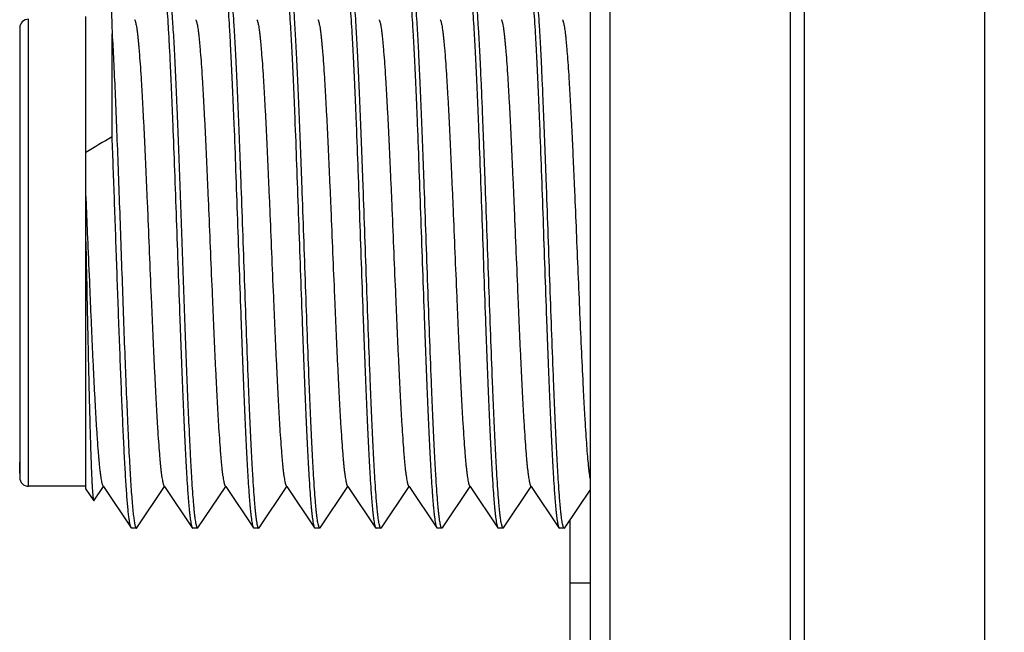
# Model space of a CAD drawing. Header units: inches. Extents: x 0.2 to 16.8, y 0.2 to 10.8.
# Tile 48 of 55: x 9.691 to 10.138, y 7.111 to 7.389. Entities that reach past the tile are written whole.
import ezdxf

# ---------------------------------------------------------------- set-up
doc = ezdxf.new("R2010")
doc.units = ezdxf.units.IN
doc.header["$LTSCALE"] = 0.935
doc.header["$MEASUREMENT"] = 0
doc.layers.get('0').update_dxf_attribs({"linetype": 'CONTINUOUS'})
doc.layers.add('02___PRT_ALL_AXES', color=7, linetype='CONTINUOUS')
doc.layers.add('DIMENSIONS', color=7, linetype='CONTINUOUS')
doc.styles.get("Standard").update_dxf_attribs({"font": 'txt', "width": 0.8})
doc.dimstyles.new('DIMSTYLE_2', dxfattribs={"dimtxt": 0.125, "dimasz": 0.18, "dimexe": 0.18, "dimexo": 0.0625, "dimgap": 0.09, "dimtad": 0, "dimtih": 1, "dimtoh": 1, "dimdec": 3, "dimzin": 4, "dimdsep": 46, "dimtxsty": 'STANDARD', "dimblk": '_FILLED', "dimblk1": '_FILLED', "dimblk2": '_FILLED', "dimcen": 0.09, "dimadec": 0, "dimazin": 0, "dimtp": 0.001, "dimtm": 0.001, "dimtfac": 1, "dimtdec": 3, "dimtofl": 0, "dimtmove": 0, "dimatfit": 3, "dimldrblk": '_FILLED', "dimfxl": 1, "dimtolj": 1, "dimtzin": 4, "dimarcsym": 0})

# ---------------------------------------------------------------- blocks, each defined once
blk = doc.blocks.new('_FILLED')
at = {"color": 0, "linetype": 'BYBLOCK'}
blk.add_solid([(0, 0), (-1, 0.1736), (-1, -0.1736)], dxfattribs=at)
blk = doc.blocks.new('*D24')
at = {"layer": 'DIMENSIONS', "color": 2, "linetype": 'CONTINUOUS'}
for p, q in [((10.02936, 8.54381), (11.80206, 8.54381)), ((11.67706, 8.54381), (11.67706, 6.13531)), ((11.67706, 3.47681), (11.67706, 5.88531)), ((10.02936, 3.47681), (11.80206, 3.47681))]:
    blk.add_line(p, q, dxfattribs=at)
at = {"layer": 'DIMENSIONS', "color": 2, "linetype": 'CONTINUOUS', "xscale": 0.18, "yscale": 0.18, "zscale": 0.18}
for p, rotation in [((11.67706, 8.54381), 90), ((11.67706, 3.47681), 270)]:
    blk.add_blockref('_FILLED', p, dxfattribs=dict(at, rotation=rotation))
at = {"layer": 'DIMENSIONS', "color": 2, "linetype": 'CONTINUOUS', "insert": (11.67706, 6.07281), "char_height": 0.125, "width": 1.325, "attachment_point": 2, "line_spacing_factor": 0.9}
blk.add_mtext('5.067{\\Ftxt.shx;\\W1.000000;\\H0.125000; }[128.7]', dxfattribs=at)

msp = doc.modelspace()

# ---------------------------------------------------------------- linework, layer by layer
at = {"color": 7, "linetype": 'CONTINUOUS'}
for p, q in [((9.94978, 8.01081), (9.94978, 4.01081)), ((9.72097, 7.17603), (9.72097, 7.3906)), ((9.69097, 7.38531), (9.69097, 7.18131)), ((9.73292, 7.33591), (9.73292, 7.38276)), ((9.72097, 7.3088), (9.7218, 7.28904)), ((9.7218, 7.28904), (9.72183, 7.2884)), ((9.7678, 7.20296), (9.76783, 7.20231)), ((9.69097, 7.18305), (9.69097, 7.1882)), ((9.72097, 7.17731), (9.69497, 7.17731)), ((9.72097, 7.17603), (9.72454, 7.17073)), ((9.72467, 7.17073), (9.72897, 7.17711)), ((9.7287, 7.17751), (9.72897, 7.17711)), ((9.72897, 7.17711), (9.74154, 7.15848)), ((9.74414, 7.15848), (9.75671, 7.17711)), ((9.75644, 7.17751), (9.75671, 7.17711)), ((9.75671, 7.17711), (9.76927, 7.15848)), ((9.77188, 7.15848), (9.78444, 7.17711)), ((9.78417, 7.17751), (9.78444, 7.17711)), ((9.78444, 7.17711), (9.79701, 7.15848)), ((9.79961, 7.15848), (9.81218, 7.17711)), ((9.8119, 7.17751), (9.81218, 7.17711)), ((9.81218, 7.17711), (9.82474, 7.15848)), ((9.82735, 7.15848), (9.83991, 7.17711)), ((9.83964, 7.17751), (9.83991, 7.17711)), ((9.83991, 7.17711), (9.85248, 7.15848)), ((9.85508, 7.15848), (9.86765, 7.17711)), ((9.86737, 7.17751), (9.86765, 7.17711)), ((9.86765, 7.17711), (9.88021, 7.15848)), ((9.88282, 7.15848), (9.89538, 7.17711)), ((9.89511, 7.17751), (9.89538, 7.17711)), ((9.89538, 7.17711), (9.90794, 7.15848)), ((9.91055, 7.15848), (9.92311, 7.17711)), ((9.92284, 7.17751), (9.92311, 7.17711)), ((9.92311, 7.17711), (9.93568, 7.15848)), ((9.93828, 7.15848), (9.94978, 7.17552)), ((9.72454, 7.17073), (9.72467, 7.17073)), ((9.74177, 7.15831), (9.74154, 7.15848)), ((9.74391, 7.15831), (9.74177, 7.15831)), ((9.74391, 7.15831), (9.74414, 7.15848)), ((9.76927, 7.15848), (9.7695, 7.15831)), ((9.77165, 7.15831), (9.7695, 7.15831)), ((9.77088, 7.16021), (9.77134, 7.15861)), ((9.77134, 7.15861), (9.77162, 7.15831)), ((9.77165, 7.15831), (9.77188, 7.15848)), ((9.79701, 7.15848), (9.79724, 7.15831)), ((9.79938, 7.15831), (9.79724, 7.15831)), ((9.79861, 7.16021), (9.79908, 7.15861)), ((9.79908, 7.15861), (9.79935, 7.15831)), ((9.79938, 7.15831), (9.79961, 7.15848)), ((9.82474, 7.15848), (9.82497, 7.15831)), ((9.82712, 7.15831), (9.82497, 7.15831)), ((9.82681, 7.15861), (9.82635, 7.16021)), ((9.82712, 7.15831), (9.82681, 7.15861)), ((9.82712, 7.15831), (9.82735, 7.15848)), ((9.85248, 7.15848), (9.85271, 7.15831)), ((9.85485, 7.15831), (9.85271, 7.15831)), ((9.85455, 7.15861), (9.85408, 7.16021)), ((9.85485, 7.15831), (9.85455, 7.15861)), ((9.85485, 7.15831), (9.85508, 7.15848)), ((9.88021, 7.15848), (9.88044, 7.15831)), ((9.88258, 7.15831), (9.88044, 7.15831)), ((9.88228, 7.15861), (9.88181, 7.16021)), ((9.88258, 7.15831), (9.88228, 7.15861)), ((9.88282, 7.15848), (9.88258, 7.15831)), ((9.90794, 7.15848), (9.90818, 7.15831)), ((9.91032, 7.15831), (9.90818, 7.15831)), ((9.91002, 7.15861), (9.90955, 7.16021)), ((9.91032, 7.15831), (9.91002, 7.15861)), ((9.91055, 7.15848), (9.91032, 7.15831)), ((9.93568, 7.15848), (9.93591, 7.15831)), ((9.93805, 7.15831), (9.93591, 7.15831)), ((9.93775, 7.15861), (9.93728, 7.16021)), ((9.93805, 7.15831), (9.93775, 7.15861)), ((9.93805, 7.15831), (9.93828, 7.15848))]:
    msp.add_line(p, q, dxfattribs=at)
at = {"color": 9, "linetype": 'CONTINUOUS'}
for p, q in [((9.95873, 8.01081), (9.95873, 4.01081)), ((10.04064, 8.01081), (10.04064, 4.01081)), ((10.04691, 8.01081), (10.04691, 4.01081)), ((10.12882, 8.01081), (10.12882, 4.01081)), ((9.69497, 7.17731), (9.69497, 7.38931))]:
    msp.add_line(p, q, dxfattribs=at)
at = {"color": 7, "linetype": 'CONTINUOUS'}
for centre, radius, start, end in [((9.69497, 7.38531), 0.004, 90, 180), ((10.54023, 5.95097), 1.60306, 120.23863, 120.73428), ((9.69497, 7.18131), 0.004, 180, 270), ((9.77165, 7.15847), 0.000158, 260.1205, 269.9534), ((9.79938, 7.15847), 0.000158, 260.1205, 269.9534)]:
    msp.add_arc(centre, radius, start, end, dxfattribs=at)
for points, knots in [([(9.75801, 7.40814), (9.75804, 7.4081), (9.7581, 7.408), (9.75817, 7.40783), (9.75825, 7.40762), (9.75835, 7.40727), (9.75849, 7.40674), (9.75864, 7.40599), (9.75879, 7.4051), (9.75894, 7.40406), (9.75909, 7.40287), (9.75924, 7.40154), (9.75939, 7.40007), (9.75961, 7.39783), (9.75987, 7.39469), (9.76017, 7.39053), (9.76047, 7.38585), (9.76078, 7.38068), (9.76108, 7.37504), (9.76139, 7.36897), (9.76169, 7.36248), (9.76199, 7.35561), (9.76241, 7.34579), (9.76292, 7.33283), (9.76353, 7.31663), (9.76413, 7.29979), (9.76474, 7.28263), (9.76534, 7.26549), (9.76595, 7.24869), (9.76655, 7.23255), (9.76716, 7.21738), (9.76758, 7.20763), (9.7678, 7.20296)], [0, 0, 0, 0, 0.000743, 0.001649, 0.002722, 0.003967, 0.006978, 0.010693, 0.015113, 0.020234, 0.026053, 0.032564, 0.039763, 0.04764, 0.065392, 0.085737, 0.108585, 0.133823, 0.161334, 0.190986, 0.222636, 0.256137, 0.291324, 0.366085, 0.445487, 0.528014, 0.612086, 0.696094, 0.77843, 0.85752, 0.93185, 1, 1, 1, 1]), ([(9.78575, 7.40814), (9.78578, 7.40808), (9.78586, 7.40794), (9.78596, 7.40769), (9.78606, 7.40738), (9.78616, 7.40701), (9.78625, 7.40657), (9.7864, 7.40586), (9.78657, 7.40481), (9.78677, 7.40336), (9.78697, 7.40166), (9.78717, 7.39972), (9.78736, 7.39753), (9.78756, 7.39511), (9.78784, 7.39143), (9.78819, 7.38627), (9.78858, 7.37945), (9.78898, 7.37184), (9.78938, 7.36349), (9.78978, 7.35447), (9.79018, 7.34487), (9.79058, 7.33475), (9.79098, 7.32421), (9.79152, 7.30956), (9.79218, 7.29085), (9.79298, 7.26838), (9.79377, 7.24639), (9.79444, 7.22871), (9.79498, 7.21536), (9.79538, 7.20614), (9.79578, 7.19755), (9.79618, 7.18968), (9.79658, 7.18258), (9.79697, 7.17632), (9.79732, 7.17165), (9.7976, 7.16837), (9.7978, 7.16626), (9.79799, 7.1644), (9.79819, 7.16278), (9.79839, 7.16141), (9.79854, 7.16058), (9.79861, 7.16021)], [0, 0, 0, 0, 0.000836, 0.001906, 0.003221, 0.004783, 0.006597, 0.008662, 0.013549, 0.019438, 0.026321, 0.034187, 0.043022, 0.052806, 0.063521, 0.087658, 0.115232, 0.14602, 0.179765, 0.216192, 0.254996, 0.295861, 0.338444, 0.382396, 0.472939, 0.564498, 0.654046, 0.738623, 0.778166, 0.815437, 0.850128, 0.881952, 0.910646, 0.935977, 0.957734, 0.967217, 0.975745, 0.983299, 0.989865, 0.995435, 1, 1, 1, 1]), ([(9.82635, 7.16021), (9.82627, 7.16058), (9.82612, 7.16141), (9.82593, 7.16278), (9.82573, 7.1644), (9.82553, 7.16627), (9.82533, 7.16837), (9.82505, 7.17165), (9.82471, 7.17633), (9.82431, 7.18259), (9.82391, 7.18969), (9.82351, 7.19756), (9.82312, 7.20615), (9.82272, 7.21537), (9.82217, 7.22872), (9.8215, 7.2464), (9.82071, 7.26838), (9.81992, 7.29086), (9.81925, 7.30957), (9.81871, 7.32422), (9.81831, 7.33476), (9.81791, 7.34487), (9.81751, 7.35447), (9.81712, 7.36349), (9.81672, 7.37184), (9.81632, 7.37945), (9.81592, 7.38627), (9.81558, 7.39143), (9.8153, 7.39511), (9.8151, 7.39753), (9.8149, 7.39972), (9.8147, 7.40166), (9.8145, 7.40336), (9.8143, 7.40481), (9.81413, 7.40586), (9.81399, 7.40657), (9.81389, 7.40701), (9.81379, 7.40738), (9.81369, 7.40769), (9.81359, 7.40794), (9.81352, 7.40808), (9.81348, 7.40814)], [0, 0, 0, 0, 0.004567, 0.01014, 0.016709, 0.024265, 0.032795, 0.042281, 0.064041, 0.089375, 0.118071, 0.149897, 0.184589, 0.22186, 0.261403, 0.345979, 0.435526, 0.527085, 0.617626, 0.661575, 0.704156, 0.745018, 0.78382, 0.820244, 0.853987, 0.884773, 0.912345, 0.93648, 0.947194, 0.956979, 0.965814, 0.97368, 0.980562, 0.986452, 0.991338, 0.993403, 0.995217, 0.996779, 0.998094, 0.999164, 1, 1, 1, 1]), ([(9.85408, 7.16021), (9.854, 7.16058), (9.85386, 7.16141), (9.85366, 7.16278), (9.85346, 7.1644), (9.85326, 7.16626), (9.85306, 7.16837), (9.85279, 7.17165), (9.85244, 7.17632), (9.85205, 7.18258), (9.85165, 7.18968), (9.85125, 7.19755), (9.85085, 7.20614), (9.85045, 7.21536), (9.84991, 7.22871), (9.84923, 7.24639), (9.84844, 7.26838), (9.84765, 7.29085), (9.84699, 7.30956), (9.84645, 7.32421), (9.84605, 7.33475), (9.84565, 7.34487), (9.84525, 7.35447), (9.84485, 7.36349), (9.84445, 7.37184), (9.84405, 7.37945), (9.84365, 7.38627), (9.84331, 7.39143), (9.84303, 7.39511), (9.84283, 7.39753), (9.84263, 7.39972), (9.84243, 7.40166), (9.84224, 7.40336), (9.84204, 7.40481), (9.84187, 7.40586), (9.84172, 7.40657), (9.84162, 7.40701), (9.84152, 7.40738), (9.84143, 7.40769), (9.84133, 7.40794), (9.84125, 7.40808), (9.84121, 7.40814)], [0, 0, 0, 0, 0.004565, 0.010135, 0.016701, 0.024255, 0.032783, 0.042266, 0.064023, 0.089354, 0.118048, 0.149872, 0.184563, 0.221834, 0.261377, 0.345954, 0.435502, 0.527061, 0.617604, 0.661556, 0.704139, 0.745004, 0.783808, 0.820235, 0.85398, 0.884768, 0.912342, 0.936479, 0.947194, 0.956978, 0.965813, 0.973679, 0.980562, 0.986451, 0.991338, 0.993403, 0.995217, 0.996779, 0.998094, 0.999164, 1, 1, 1, 1]), ([(9.88181, 7.16021), (9.88174, 7.16058), (9.88159, 7.16141), (9.8814, 7.16278), (9.8812, 7.1644), (9.881, 7.16626), (9.8808, 7.16837), (9.88052, 7.17165), (9.88018, 7.17632), (9.87978, 7.18258), (9.87938, 7.18968), (9.87898, 7.19755), (9.87859, 7.20614), (9.87819, 7.21536), (9.87764, 7.22871), (9.87697, 7.24639), (9.87618, 7.26838), (9.87539, 7.29085), (9.87472, 7.30956), (9.87418, 7.32421), (9.87378, 7.33475), (9.87338, 7.34487), (9.87298, 7.35447), (9.87258, 7.36349), (9.87218, 7.37184), (9.87179, 7.37945), (9.87139, 7.38627), (9.87105, 7.39143), (9.87077, 7.39511), (9.87057, 7.39753), (9.87037, 7.39972), (9.87017, 7.40166), (9.86997, 7.40336), (9.86977, 7.40481), (9.8696, 7.40586), (9.86946, 7.40657), (9.86936, 7.40701), (9.86926, 7.40738), (9.86916, 7.40769), (9.86906, 7.40794), (9.86899, 7.40808), (9.86895, 7.40814)], [0, 0, 0, 0, 0.004565, 0.010135, 0.016701, 0.024255, 0.032783, 0.042266, 0.064023, 0.089354, 0.118048, 0.149872, 0.184563, 0.221834, 0.261377, 0.345954, 0.435502, 0.527061, 0.617604, 0.661556, 0.704139, 0.745004, 0.783808, 0.820235, 0.85398, 0.884768, 0.912342, 0.936479, 0.947194, 0.956978, 0.965813, 0.973679, 0.980562, 0.986451, 0.991338, 0.993403, 0.995217, 0.996779, 0.998094, 0.999164, 1, 1, 1, 1]), ([(9.90955, 7.16021), (9.90947, 7.16058), (9.90933, 7.16141), (9.90913, 7.16278), (9.90893, 7.1644), (9.90873, 7.16626), (9.90853, 7.16837), (9.90825, 7.17165), (9.90791, 7.17632), (9.90751, 7.18258), (9.90712, 7.18968), (9.90672, 7.19755), (9.90632, 7.20614), (9.90592, 7.21536), (9.90537, 7.22871), (9.9047, 7.24639), (9.90391, 7.26838), (9.90312, 7.29085), (9.90246, 7.30956), (9.90192, 7.32421), (9.90152, 7.33475), (9.90112, 7.34487), (9.90072, 7.35447), (9.90032, 7.36349), (9.89992, 7.37184), (9.89952, 7.37945), (9.89912, 7.38627), (9.89878, 7.39143), (9.8985, 7.39511), (9.8983, 7.39753), (9.8981, 7.39972), (9.8979, 7.40166), (9.8977, 7.40336), (9.89751, 7.40481), (9.89733, 7.40586), (9.89719, 7.40657), (9.89709, 7.40701), (9.89699, 7.40738), (9.89689, 7.40769), (9.8968, 7.40794), (9.89672, 7.40808), (9.89668, 7.40814)], [0, 0, 0, 0, 0.004565, 0.010135, 0.016701, 0.024255, 0.032783, 0.042266, 0.064023, 0.089354, 0.118048, 0.149872, 0.184563, 0.221834, 0.261377, 0.345954, 0.435502, 0.527061, 0.617604, 0.661556, 0.704139, 0.745004, 0.783808, 0.820235, 0.85398, 0.884768, 0.912342, 0.936479, 0.947194, 0.956978, 0.965813, 0.973679, 0.980562, 0.986451, 0.991338, 0.993403, 0.995217, 0.996779, 0.998094, 0.999164, 1, 1, 1, 1]), ([(9.93728, 7.16021), (9.93721, 7.16058), (9.93706, 7.16141), (9.93687, 7.16277), (9.93667, 7.16439), (9.93647, 7.16626), (9.93627, 7.16836), (9.93599, 7.17164), (9.93565, 7.17632), (9.93525, 7.18258), (9.93485, 7.18967), (9.93445, 7.19755), (9.93405, 7.20613), (9.93365, 7.21535), (9.93311, 7.22871), (9.93244, 7.24638), (9.93165, 7.26837), (9.93086, 7.29085), (9.93019, 7.30955), (9.92965, 7.32421), (9.92925, 7.33475), (9.92885, 7.34486), (9.92845, 7.35447), (9.92805, 7.36348), (9.92765, 7.37183), (9.92726, 7.37945), (9.92686, 7.38627), (9.92652, 7.39143), (9.92624, 7.39511), (9.92604, 7.39753), (9.92584, 7.39972), (9.92564, 7.40166), (9.92544, 7.40336), (9.92524, 7.40481), (9.92507, 7.40586), (9.92493, 7.40657), (9.92483, 7.40701), (9.92473, 7.40738), (9.92463, 7.40769), (9.92453, 7.40794), (9.92446, 7.40808), (9.92442, 7.40814)], [0, 0, 0, 0, 0.004563, 0.010131, 0.016696, 0.024248, 0.032775, 0.042257, 0.064012, 0.08934, 0.118031, 0.149854, 0.184543, 0.221813, 0.261354, 0.34593, 0.435478, 0.527041, 0.617588, 0.661541, 0.704126, 0.744991, 0.783798, 0.820227, 0.853973, 0.884761, 0.912336, 0.936474, 0.947189, 0.956975, 0.96581, 0.973677, 0.980561, 0.98645, 0.991337, 0.993403, 0.995216, 0.996779, 0.998094, 0.999164, 1, 1, 1, 1]), ([(9.7316, 7.40618), (9.73162, 7.40616), (9.73165, 7.40609), (9.73169, 7.40596), (9.73173, 7.40579), (9.73177, 7.40557), (9.73181, 7.40531), (9.73187, 7.40489), (9.73194, 7.40424), (9.73202, 7.40334), (9.7321, 7.40227), (9.73218, 7.40103), (9.73227, 7.39963), (9.73235, 7.39806), (9.73243, 7.39633), (9.73251, 7.39444), (9.73263, 7.39161), (9.73276, 7.3877), (9.73287, 7.38447), (9.73292, 7.38276)], [0, 0, 0, 0, 0.00397, 0.009661, 0.017135, 0.02642, 0.037526, 0.050453, 0.081757, 0.120301, 0.166035, 0.218907, 0.278844, 0.345753, 0.41954, 0.500112, 0.587369, 0.781311, 1, 1, 1, 1]), ([(9.75641, 7.40641), (9.75648, 7.40604), (9.75663, 7.40522), (9.75683, 7.40385), (9.75702, 7.40223), (9.75722, 7.40036), (9.75742, 7.39826), (9.7577, 7.39498), (9.75805, 7.3903), (9.75844, 7.38404), (9.75884, 7.37694), (9.75924, 7.36907), (9.75964, 7.36049), (9.76004, 7.35126), (9.76058, 7.33791), (9.76126, 7.32023), (9.76205, 7.29825), (9.76284, 7.27577), (9.7635, 7.25706), (9.76404, 7.24241), (9.76444, 7.23187), (9.76484, 7.22175), (9.76524, 7.21215), (9.76564, 7.20314), (9.76604, 7.19479), (9.76644, 7.18717), (9.76683, 7.18035), (9.76718, 7.17519), (9.76745, 7.17151), (9.76765, 7.16909), (9.76785, 7.16691), (9.76805, 7.16496), (9.76825, 7.16327), (9.76845, 7.16182), (9.76862, 7.16077), (9.76876, 7.16006), (9.76886, 7.15962), (9.76896, 7.15924), (9.76906, 7.15893), (9.76916, 7.15868), (9.76923, 7.15854), (9.76927, 7.15848)], [0, 0, 0, 0, 0.004565, 0.010135, 0.016702, 0.024256, 0.032784, 0.042267, 0.064025, 0.089356, 0.118051, 0.149877, 0.184568, 0.22184, 0.261384, 0.345963, 0.435512, 0.527072, 0.617616, 0.661569, 0.704152, 0.745017, 0.783821, 0.820248, 0.853992, 0.884779, 0.912352, 0.936488, 0.947202, 0.956986, 0.96582, 0.973685, 0.980567, 0.986455, 0.991341, 0.993406, 0.995219, 0.996781, 0.998095, 0.999165, 1, 1, 1, 1]), ([(9.78414, 7.40641), (9.78422, 7.40604), (9.78436, 7.40522), (9.78456, 7.40385), (9.78476, 7.40223), (9.78496, 7.40036), (9.78516, 7.39826), (9.78544, 7.39498), (9.78578, 7.3903), (9.78618, 7.38404), (9.78657, 7.37694), (9.78697, 7.36907), (9.78737, 7.36049), (9.78777, 7.35126), (9.78832, 7.33791), (9.78899, 7.32023), (9.78978, 7.29825), (9.79057, 7.27577), (9.79124, 7.25706), (9.79177, 7.24241), (9.79218, 7.23187), (9.79257, 7.22175), (9.79297, 7.21215), (9.79337, 7.20314), (9.79377, 7.19479), (9.79417, 7.18717), (9.79457, 7.18035), (9.79491, 7.17519), (9.79519, 7.17151), (9.79539, 7.16909), (9.79559, 7.16691), (9.79579, 7.16496), (9.79599, 7.16327), (9.79618, 7.16182), (9.79636, 7.16077), (9.7965, 7.16006), (9.7966, 7.15962), (9.7967, 7.15924), (9.7968, 7.15893), (9.79689, 7.15868), (9.79697, 7.15854), (9.79701, 7.15848)], [0, 0, 0, 0, 0.004565, 0.010135, 0.016702, 0.024256, 0.032784, 0.042267, 0.064025, 0.089356, 0.118051, 0.149877, 0.184568, 0.22184, 0.261384, 0.345963, 0.435512, 0.527072, 0.617616, 0.661569, 0.704152, 0.745017, 0.783821, 0.820248, 0.853992, 0.884779, 0.912352, 0.936488, 0.947202, 0.956986, 0.96582, 0.973685, 0.980567, 0.986455, 0.991341, 0.993406, 0.995219, 0.996781, 0.998095, 0.999165, 1, 1, 1, 1]), ([(9.81188, 7.40641), (9.81195, 7.40604), (9.8121, 7.40522), (9.81229, 7.40385), (9.81249, 7.40223), (9.81269, 7.40036), (9.81289, 7.39826), (9.81317, 7.39498), (9.81351, 7.3903), (9.81391, 7.38404), (9.81431, 7.37694), (9.81471, 7.36907), (9.81511, 7.36049), (9.81551, 7.35126), (9.81605, 7.33791), (9.81672, 7.32023), (9.81751, 7.29825), (9.81831, 7.27577), (9.81897, 7.25706), (9.81951, 7.24241), (9.81991, 7.23187), (9.82031, 7.22175), (9.82071, 7.21215), (9.82111, 7.20314), (9.82151, 7.19479), (9.82191, 7.18717), (9.8223, 7.18035), (9.82265, 7.17519), (9.82292, 7.17151), (9.82312, 7.16909), (9.82332, 7.16691), (9.82352, 7.16496), (9.82372, 7.16327), (9.82392, 7.16182), (9.82409, 7.16077), (9.82423, 7.16006), (9.82433, 7.15962), (9.82443, 7.15924), (9.82453, 7.15893), (9.82463, 7.15868), (9.8247, 7.15854), (9.82474, 7.15848)], [0, 0, 0, 0, 0.004565, 0.010135, 0.016702, 0.024256, 0.032784, 0.042267, 0.064025, 0.089356, 0.118051, 0.149877, 0.184568, 0.22184, 0.261384, 0.345963, 0.435512, 0.527072, 0.617616, 0.661569, 0.704152, 0.745017, 0.783821, 0.820248, 0.853992, 0.884779, 0.912352, 0.936488, 0.947202, 0.956986, 0.96582, 0.973685, 0.980567, 0.986455, 0.991341, 0.993406, 0.995219, 0.996781, 0.998095, 0.999165, 1, 1, 1, 1]), ([(9.83961, 7.40641), (9.83969, 7.40604), (9.83983, 7.40522), (9.84003, 7.40385), (9.84023, 7.40223), (9.84043, 7.40036), (9.84063, 7.39826), (9.84091, 7.39498), (9.84125, 7.3903), (9.84165, 7.38404), (9.84204, 7.37694), (9.84244, 7.36907), (9.84284, 7.36049), (9.84324, 7.35126), (9.84379, 7.33791), (9.84446, 7.32023), (9.84525, 7.29825), (9.84604, 7.27577), (9.8467, 7.25706), (9.84724, 7.24241), (9.84764, 7.23187), (9.84804, 7.22175), (9.84844, 7.21215), (9.84884, 7.20314), (9.84924, 7.19479), (9.84964, 7.18717), (9.85004, 7.18035), (9.85038, 7.17519), (9.85066, 7.17151), (9.85086, 7.16909), (9.85106, 7.16691), (9.85126, 7.16496), (9.85145, 7.16327), (9.85165, 7.16182), (9.85183, 7.16077), (9.85197, 7.16006), (9.85207, 7.15962), (9.85217, 7.15924), (9.85226, 7.15893), (9.85236, 7.15868), (9.85244, 7.15854), (9.85248, 7.15848)], [0, 0, 0, 0, 0.004565, 0.010135, 0.016702, 0.024256, 0.032784, 0.042267, 0.064025, 0.089356, 0.118051, 0.149877, 0.184568, 0.22184, 0.261384, 0.345963, 0.435512, 0.527072, 0.617616, 0.661569, 0.704152, 0.745017, 0.783821, 0.820248, 0.853992, 0.884779, 0.912352, 0.936488, 0.947202, 0.956986, 0.96582, 0.973685, 0.980567, 0.986455, 0.991341, 0.993406, 0.995219, 0.996781, 0.998095, 0.999165, 1, 1, 1, 1]), ([(9.86734, 7.40641), (9.86742, 7.40604), (9.86756, 7.40522), (9.86776, 7.40385), (9.86796, 7.40223), (9.86816, 7.40036), (9.86836, 7.39826), (9.86864, 7.39498), (9.86898, 7.3903), (9.86938, 7.38404), (9.86978, 7.37694), (9.87018, 7.36907), (9.87058, 7.36049), (9.87098, 7.35126), (9.87152, 7.33791), (9.87219, 7.32023), (9.87298, 7.29825), (9.87377, 7.27577), (9.87444, 7.25706), (9.87498, 7.24241), (9.87538, 7.23187), (9.87578, 7.22175), (9.87618, 7.21215), (9.87658, 7.20314), (9.87698, 7.19479), (9.87737, 7.18717), (9.87777, 7.18035), (9.87811, 7.17519), (9.87839, 7.17151), (9.87859, 7.16909), (9.87879, 7.16691), (9.87899, 7.16496), (9.87919, 7.16327), (9.87939, 7.16182), (9.87956, 7.16077), (9.8797, 7.16006), (9.8798, 7.15962), (9.8799, 7.15924), (9.88, 7.15893), (9.8801, 7.15868), (9.88017, 7.15854), (9.88021, 7.15848)], [0, 0, 0, 0, 0.004565, 0.010135, 0.016702, 0.024256, 0.032784, 0.042267, 0.064025, 0.089356, 0.118051, 0.149877, 0.184568, 0.22184, 0.261384, 0.345963, 0.435512, 0.527072, 0.617616, 0.661569, 0.704152, 0.745017, 0.783821, 0.820248, 0.853992, 0.884779, 0.912352, 0.936488, 0.947202, 0.956986, 0.96582, 0.973685, 0.980567, 0.986455, 0.991341, 0.993406, 0.995219, 0.996781, 0.998095, 0.999165, 1, 1, 1, 1]), ([(9.89508, 7.40641), (9.89515, 7.40604), (9.8953, 7.40522), (9.8955, 7.40385), (9.8957, 7.40223), (9.8959, 7.40036), (9.89609, 7.39826), (9.89637, 7.39498), (9.89672, 7.3903), (9.89711, 7.38404), (9.89751, 7.37694), (9.89791, 7.36907), (9.89831, 7.36049), (9.89871, 7.35126), (9.89926, 7.33791), (9.89993, 7.32023), (9.90072, 7.29825), (9.90151, 7.27577), (9.90217, 7.25706), (9.90271, 7.24241), (9.90311, 7.23187), (9.90351, 7.22175), (9.90391, 7.21215), (9.90431, 7.20314), (9.90471, 7.19479), (9.90511, 7.18717), (9.90551, 7.18035), (9.90585, 7.17519), (9.90613, 7.17151), (9.90633, 7.16909), (9.90653, 7.16691), (9.90673, 7.16496), (9.90692, 7.16327), (9.90712, 7.16182), (9.90729, 7.16077), (9.90744, 7.16006), (9.90753, 7.15962), (9.90763, 7.15924), (9.90773, 7.15893), (9.90783, 7.15868), (9.90791, 7.15854), (9.90794, 7.15848)], [0, 0, 0, 0, 0.004565, 0.010135, 0.016702, 0.024256, 0.032784, 0.042267, 0.064025, 0.089356, 0.118051, 0.149877, 0.184568, 0.22184, 0.261384, 0.345963, 0.435512, 0.527072, 0.617616, 0.661569, 0.704152, 0.745017, 0.783821, 0.820248, 0.853992, 0.884779, 0.912352, 0.936488, 0.947202, 0.956986, 0.96582, 0.973685, 0.980567, 0.986455, 0.991341, 0.993406, 0.995219, 0.996781, 0.998095, 0.999165, 1, 1, 1, 1]), ([(9.92281, 7.40641), (9.92289, 7.40604), (9.92303, 7.40522), (9.92323, 7.40385), (9.92343, 7.40223), (9.92363, 7.40036), (9.92383, 7.39826), (9.92411, 7.39498), (9.92445, 7.3903), (9.92485, 7.38404), (9.92525, 7.37694), (9.92565, 7.36907), (9.92605, 7.36049), (9.92644, 7.35126), (9.92699, 7.33791), (9.92766, 7.32023), (9.92845, 7.29825), (9.92924, 7.27577), (9.92991, 7.25706), (9.93045, 7.24241), (9.93085, 7.23187), (9.93125, 7.22175), (9.93165, 7.21215), (9.93205, 7.20314), (9.93245, 7.19479), (9.93284, 7.18717), (9.93324, 7.18035), (9.93358, 7.17519), (9.93386, 7.17151), (9.93406, 7.16909), (9.93426, 7.16691), (9.93446, 7.16496), (9.93466, 7.16327), (9.93486, 7.16182), (9.93503, 7.16077), (9.93517, 7.16006), (9.93527, 7.15962), (9.93537, 7.15924), (9.93547, 7.15893), (9.93557, 7.15868), (9.93564, 7.15854), (9.93568, 7.15848)], [0, 0, 0, 0, 0.004565, 0.010135, 0.016702, 0.024256, 0.032784, 0.042267, 0.064025, 0.089356, 0.118051, 0.149877, 0.184568, 0.22184, 0.261384, 0.345963, 0.435512, 0.527072, 0.617616, 0.661569, 0.704152, 0.745017, 0.783821, 0.820248, 0.853992, 0.884779, 0.912352, 0.936488, 0.947202, 0.956986, 0.96582, 0.973685, 0.980567, 0.986455, 0.991341, 0.993406, 0.995219, 0.996781, 0.998095, 0.999165, 1, 1, 1, 1]), ([(9.74311, 7.38911), (9.74315, 7.38905), (9.74323, 7.38891), (9.74333, 7.38867), (9.74343, 7.38837), (9.74354, 7.38801), (9.74364, 7.38759), (9.74379, 7.38692), (9.74396, 7.38593), (9.74417, 7.38458), (9.74438, 7.383), (9.74458, 7.38121), (9.74479, 7.37919), (9.745, 7.37696), (9.74528, 7.37358), (9.74564, 7.36886), (9.74605, 7.36263), (9.74646, 7.3557), (9.74688, 7.34813), (9.74729, 7.33998), (9.7477, 7.33132), (9.74812, 7.32224), (9.74853, 7.31282), (9.74909, 7.2998), (9.74978, 7.28331), (9.75046, 7.26682), (9.75102, 7.2538), (9.75143, 7.24438), (9.75185, 7.2353), (9.75226, 7.22664), (9.75267, 7.2185), (9.75309, 7.21092), (9.7535, 7.20399), (9.75391, 7.19777), (9.75427, 7.19305), (9.75455, 7.18966), (9.75476, 7.18743), (9.75497, 7.18542), (9.75517, 7.18362), (9.75538, 7.18204), (9.75558, 7.18069), (9.75576, 7.17971), (9.75591, 7.17904), (9.75601, 7.17862), (9.75611, 7.17826), (9.75622, 7.17796), (9.75632, 7.17771), (9.7564, 7.17757), (9.75644, 7.17751)], [0, 0, 0, 0, 0.000995, 0.002237, 0.003737, 0.005501, 0.007529, 0.009824, 0.015211, 0.021657, 0.029156, 0.037693, 0.047249, 0.057805, 0.069339, 0.095242, 0.124726, 0.157538, 0.193384, 0.23195, 0.272892, 0.315851, 0.360441, 0.406271, 0.500011, 0.593751, 0.63958, 0.68417, 0.727127, 0.768069, 0.806634, 0.842478, 0.875289, 0.904771, 0.930672, 0.942205, 0.95276, 0.962316, 0.970851, 0.978348, 0.984794, 0.99018, 0.992474, 0.994502, 0.996264, 0.997763, 0.999006, 1, 1, 1, 1]), ([(9.77085, 7.38911), (9.77089, 7.38905), (9.77096, 7.38891), (9.77107, 7.38867), (9.77117, 7.38837), (9.77127, 7.38801), (9.77137, 7.38759), (9.77152, 7.38692), (9.7717, 7.38593), (9.7719, 7.38458), (9.77211, 7.383), (9.77232, 7.38121), (9.77252, 7.37919), (9.77273, 7.37696), (9.77302, 7.37358), (9.77337, 7.36886), (9.77378, 7.36263), (9.7742, 7.3557), (9.77461, 7.34813), (9.77502, 7.33998), (9.77544, 7.33132), (9.77585, 7.32224), (9.77627, 7.31282), (9.77682, 7.2998), (9.77751, 7.28331), (9.7782, 7.26682), (9.77875, 7.2538), (9.77917, 7.24438), (9.77958, 7.2353), (9.78, 7.22664), (9.78041, 7.2185), (9.78082, 7.21092), (9.78123, 7.20399), (9.78165, 7.19777), (9.782, 7.19305), (9.78229, 7.18966), (9.78249, 7.18743), (9.7827, 7.18542), (9.78291, 7.18362), (9.78311, 7.18204), (9.78332, 7.18069), (9.7835, 7.17971), (9.78364, 7.17904), (9.78375, 7.17862), (9.78385, 7.17826), (9.78395, 7.17796), (9.78405, 7.17771), (9.78413, 7.17757), (9.78417, 7.17751)], [0, 0, 0, 0, 0.000995, 0.002238, 0.003739, 0.005503, 0.007531, 0.009825, 0.015211, 0.021658, 0.029158, 0.037694, 0.047249, 0.057805, 0.069341, 0.095241, 0.124728, 0.157538, 0.193385, 0.23195, 0.272893, 0.315851, 0.360442, 0.406271, 0.500011, 0.593751, 0.639579, 0.68417, 0.727126, 0.768069, 0.806632, 0.842478, 0.875287, 0.904771, 0.93067, 0.942203, 0.95276, 0.962315, 0.970849, 0.978347, 0.984794, 0.99018, 0.992473, 0.9945, 0.996262, 0.997762, 0.999005, 1, 1, 1, 1]), ([(9.79858, 7.38911), (9.79862, 7.38905), (9.7987, 7.38891), (9.7988, 7.38867), (9.7989, 7.38837), (9.79901, 7.38801), (9.79911, 7.38759), (9.79926, 7.38692), (9.79943, 7.38593), (9.79964, 7.38458), (9.79984, 7.383), (9.80005, 7.38121), (9.80026, 7.37919), (9.80047, 7.37696), (9.80075, 7.37358), (9.80111, 7.36886), (9.80152, 7.36263), (9.80193, 7.3557), (9.80235, 7.34813), (9.80276, 7.33998), (9.80317, 7.33132), (9.80359, 7.32224), (9.804, 7.31282), (9.80456, 7.2998), (9.80524, 7.28331), (9.80593, 7.26682), (9.80649, 7.2538), (9.8069, 7.24438), (9.80732, 7.2353), (9.80773, 7.22664), (9.80814, 7.2185), (9.80856, 7.21092), (9.80897, 7.20399), (9.80938, 7.19777), (9.80973, 7.19305), (9.81002, 7.18966), (9.81023, 7.18743), (9.81044, 7.18542), (9.81064, 7.18362), (9.81085, 7.18204), (9.81105, 7.18069), (9.81123, 7.17971), (9.81138, 7.17904), (9.81148, 7.17862), (9.81158, 7.17826), (9.81169, 7.17796), (9.81179, 7.17771), (9.81186, 7.17757), (9.8119, 7.17751)], [0, 0, 0, 0, 0.000996, 0.002239, 0.00374, 0.005503, 0.007531, 0.009824, 0.015211, 0.021659, 0.029158, 0.037693, 0.047249, 0.057807, 0.069341, 0.095241, 0.124728, 0.157538, 0.193385, 0.23195, 0.272893, 0.31585, 0.360442, 0.406271, 0.500011, 0.593751, 0.639579, 0.68417, 0.727126, 0.768069, 0.806632, 0.842478, 0.875287, 0.904771, 0.93067, 0.942204, 0.95276, 0.962314, 0.970849, 0.978348, 0.984794, 0.990178, 0.992472, 0.994499, 0.996262, 0.997763, 0.999006, 1, 1, 1, 1]), ([(9.82632, 7.38911), (9.82636, 7.38905), (9.82643, 7.38891), (9.82653, 7.38867), (9.82664, 7.38837), (9.82674, 7.38801), (9.82684, 7.38759), (9.82699, 7.38692), (9.82717, 7.38593), (9.82737, 7.38458), (9.82758, 7.383), (9.82779, 7.38121), (9.82799, 7.37919), (9.8282, 7.37696), (9.82849, 7.37358), (9.82884, 7.36886), (9.82925, 7.36263), (9.82967, 7.3557), (9.83008, 7.34813), (9.83049, 7.33998), (9.83091, 7.33132), (9.83132, 7.32224), (9.83174, 7.31282), (9.83229, 7.2998), (9.83298, 7.28331), (9.83367, 7.26682), (9.83422, 7.2538), (9.83464, 7.24438), (9.83505, 7.2353), (9.83546, 7.22664), (9.83588, 7.2185), (9.83629, 7.21092), (9.8367, 7.20399), (9.83712, 7.19777), (9.83747, 7.19305), (9.83776, 7.18966), (9.83796, 7.18743), (9.83817, 7.18542), (9.83838, 7.18362), (9.83858, 7.18204), (9.83879, 7.18069), (9.83897, 7.17971), (9.83911, 7.17904), (9.83922, 7.17862), (9.83932, 7.17826), (9.83942, 7.17796), (9.83952, 7.17771), (9.8396, 7.17757), (9.83964, 7.17751)], [0, 0, 0, 0, 0.000995, 0.002238, 0.003738, 0.005501, 0.007529, 0.009823, 0.015211, 0.021658, 0.029156, 0.037692, 0.047249, 0.057806, 0.069339, 0.095241, 0.124726, 0.157538, 0.193384, 0.23195, 0.272892, 0.31585, 0.360441, 0.406271, 0.500011, 0.593751, 0.63958, 0.68417, 0.727127, 0.768069, 0.806634, 0.842478, 0.875288, 0.904771, 0.930671, 0.942205, 0.95276, 0.962315, 0.970851, 0.978349, 0.984794, 0.990179, 0.992473, 0.994501, 0.996264, 0.997764, 0.999006, 1, 1, 1, 1]), ([(9.85405, 7.38911), (9.85409, 7.38905), (9.85417, 7.38891), (9.85427, 7.38867), (9.85437, 7.38837), (9.85447, 7.38801), (9.85458, 7.38759), (9.85472, 7.38692), (9.8549, 7.38593), (9.85511, 7.38458), (9.85531, 7.383), (9.85552, 7.38121), (9.85573, 7.37919), (9.85593, 7.37696), (9.85622, 7.37358), (9.85658, 7.36886), (9.85699, 7.36263), (9.8574, 7.3557), (9.85781, 7.34813), (9.85823, 7.33998), (9.85864, 7.33132), (9.85906, 7.32224), (9.85947, 7.31282), (9.86003, 7.2998), (9.86071, 7.28331), (9.8614, 7.26682), (9.86196, 7.2538), (9.86237, 7.24438), (9.86279, 7.2353), (9.8632, 7.22664), (9.86361, 7.2185), (9.86403, 7.21092), (9.86444, 7.20399), (9.86485, 7.19777), (9.8652, 7.19305), (9.86549, 7.18966), (9.8657, 7.18743), (9.8659, 7.18542), (9.86611, 7.18362), (9.86632, 7.18204), (9.86652, 7.18069), (9.8667, 7.17971), (9.86685, 7.17904), (9.86695, 7.17862), (9.86705, 7.17826), (9.86716, 7.17796), (9.86726, 7.17771), (9.86733, 7.17757), (9.86737, 7.17751)], [0, 0, 0, 0, 0.000995, 0.002237, 0.003737, 0.005501, 0.007529, 0.009824, 0.015211, 0.021657, 0.029156, 0.037693, 0.047249, 0.057805, 0.069339, 0.095242, 0.124726, 0.157538, 0.193384, 0.23195, 0.272892, 0.315851, 0.360441, 0.406271, 0.500011, 0.593751, 0.63958, 0.68417, 0.727128, 0.768069, 0.806634, 0.842478, 0.875289, 0.904771, 0.930672, 0.942205, 0.95276, 0.962316, 0.970851, 0.978348, 0.984794, 0.99018, 0.992474, 0.994502, 0.996264, 0.997764, 0.999006, 1, 1, 1, 1]), ([(9.88179, 7.38911), (9.88182, 7.38905), (9.8819, 7.38891), (9.882, 7.38867), (9.88211, 7.38837), (9.88221, 7.38801), (9.88231, 7.38759), (9.88246, 7.38692), (9.88264, 7.38593), (9.88284, 7.38458), (9.88305, 7.383), (9.88325, 7.38121), (9.88346, 7.37919), (9.88367, 7.37696), (9.88396, 7.37358), (9.88431, 7.36886), (9.88472, 7.36263), (9.88514, 7.3557), (9.88555, 7.34813), (9.88596, 7.33998), (9.88638, 7.33132), (9.88679, 7.32224), (9.8872, 7.31282), (9.88776, 7.2998), (9.88845, 7.28331), (9.88913, 7.26682), (9.88969, 7.2538), (9.89011, 7.24438), (9.89052, 7.2353), (9.89093, 7.22664), (9.89135, 7.2185), (9.89176, 7.21092), (9.89217, 7.20399), (9.89258, 7.19777), (9.89294, 7.19305), (9.89323, 7.18966), (9.89343, 7.18743), (9.89364, 7.18542), (9.89385, 7.18362), (9.89405, 7.18204), (9.89426, 7.18069), (9.89444, 7.17971), (9.89458, 7.17904), (9.89468, 7.17862), (9.89479, 7.17826), (9.89489, 7.17796), (9.89499, 7.17771), (9.89507, 7.17757), (9.89511, 7.17751)], [0, 0, 0, 0, 0.000994, 0.002237, 0.003739, 0.005502, 0.007531, 0.009825, 0.015211, 0.021658, 0.029157, 0.037694, 0.047249, 0.057805, 0.06934, 0.095242, 0.124727, 0.157538, 0.193384, 0.23195, 0.272893, 0.315851, 0.360442, 0.406271, 0.500011, 0.593751, 0.63958, 0.68417, 0.727127, 0.768069, 0.806633, 0.842478, 0.875288, 0.904771, 0.930671, 0.942204, 0.95276, 0.962316, 0.97085, 0.978347, 0.984794, 0.99018, 0.992474, 0.994501, 0.996263, 0.997763, 0.999005, 1, 1, 1, 1]), ([(9.90952, 7.38911), (9.90956, 7.38905), (9.90964, 7.38891), (9.90974, 7.38867), (9.90984, 7.38837), (9.90994, 7.38801), (9.91005, 7.38759), (9.91019, 7.38692), (9.91037, 7.38593), (9.91058, 7.38458), (9.91078, 7.383), (9.91099, 7.38121), (9.9112, 7.37919), (9.9114, 7.37696), (9.91169, 7.37358), (9.91205, 7.36886), (9.91246, 7.36263), (9.91287, 7.3557), (9.91328, 7.34813), (9.9137, 7.33998), (9.91411, 7.33132), (9.91452, 7.32224), (9.91494, 7.31282), (9.9155, 7.2998), (9.91618, 7.28331), (9.91687, 7.26682), (9.91743, 7.2538), (9.91784, 7.24438), (9.91825, 7.2353), (9.91867, 7.22664), (9.91908, 7.2185), (9.91949, 7.21092), (9.91991, 7.20399), (9.92032, 7.19777), (9.92067, 7.19305), (9.92096, 7.18966), (9.92117, 7.18743), (9.92137, 7.18542), (9.92158, 7.18362), (9.92179, 7.18204), (9.92199, 7.18069), (9.92217, 7.17971), (9.92232, 7.17904), (9.92242, 7.17862), (9.92252, 7.17826), (9.92262, 7.17796), (9.92273, 7.17771), (9.9228, 7.17757), (9.92284, 7.17751)], [0, 0, 0, 0, 0.000995, 0.002239, 0.00374, 0.005504, 0.007532, 0.009825, 0.015211, 0.021659, 0.029158, 0.037694, 0.047249, 0.057806, 0.069342, 0.095241, 0.124728, 0.157538, 0.193385, 0.23195, 0.272894, 0.315851, 0.360442, 0.406271, 0.500011, 0.593751, 0.639579, 0.68417, 0.727126, 0.768069, 0.806632, 0.842478, 0.875287, 0.904772, 0.93067, 0.942203, 0.95276, 0.962315, 0.970849, 0.978347, 0.984794, 0.990179, 0.992472, 0.994499, 0.996262, 0.997762, 0.999005, 1, 1, 1, 1]), ([(9.93725, 7.38911), (9.93729, 7.38906), (9.93736, 7.38893), (9.93746, 7.3887), (9.93756, 7.38843), (9.93769, 7.38796), (9.93786, 7.38724), (9.93805, 7.38623), (9.93825, 7.38502), (9.93844, 7.38361), (9.93864, 7.382), (9.93883, 7.38019), (9.93902, 7.3782), (9.9393, 7.37517), (9.93963, 7.37094), (9.94002, 7.36536), (9.9404, 7.35913), (9.94079, 7.35231), (9.94118, 7.34495), (9.94157, 7.3371), (9.94196, 7.32883), (9.94235, 7.3202), (9.94288, 7.30818), (9.94352, 7.29278), (9.94429, 7.27421), (9.94506, 7.25592), (9.94583, 7.23849), (9.94649, 7.22475), (9.94702, 7.2146), (9.94741, 7.20775), (9.9478, 7.2015), (9.94819, 7.19589), (9.94857, 7.19097), (9.94891, 7.18732), (9.94918, 7.18477), (9.94937, 7.18314), (9.94957, 7.18171), (9.94971, 7.18083), (9.94978, 7.18042)], [0, 0, 0, 0, 0.000942, 0.002107, 0.003501, 0.005129, 0.009098, 0.014022, 0.019899, 0.026722, 0.034478, 0.043155, 0.05274, 0.063212, 0.086737, 0.113554, 0.143452, 0.1762, 0.211542, 0.249201, 0.288883, 0.330277, 0.373058, 0.461434, 0.551242, 0.639673, 0.723957, 0.801459, 0.836899, 0.869754, 0.899771, 0.926713, 0.950373, 0.97057, 0.97932, 0.987151, 0.994048, 1, 1, 1, 1]), ([(9.73292, 7.38276), (9.73303, 7.38081), (9.73326, 7.37674), (9.73371, 7.36796), (9.73426, 7.3559), (9.7349, 7.3403), (9.73554, 7.32347), (9.73619, 7.30577), (9.73683, 7.28757), (9.73748, 7.26928), (9.73812, 7.2513), (9.73876, 7.23402), (9.73941, 7.2178), (9.73995, 7.20512), (9.7404, 7.19578), (9.74072, 7.18946), (9.74105, 7.18365), (9.74137, 7.17839), (9.74169, 7.1737), (9.74201, 7.1696), (9.74229, 7.16657), (9.74252, 7.16446), (9.74268, 7.16312), (9.74284, 7.16194), (9.743, 7.16093), (9.74316, 7.16008), (9.74328, 7.15958), (9.74334, 7.15935)], [0, 0, 0, 0, 0.026199, 0.054694, 0.117872, 0.188139, 0.263988, 0.343766, 0.425741, 0.508134, 0.589153, 0.66704, 0.740103, 0.806756, 0.83722, 0.865554, 0.891602, 0.915223, 0.936294, 0.954696, 0.970338, 0.977098, 0.983137, 0.988451, 0.993034, 0.996884, 1, 1, 1, 1]), ([(9.74154, 7.15848), (9.74151, 7.15852), (9.74146, 7.1586), (9.74137, 7.15881), (9.74125, 7.15915), (9.74112, 7.15964), (9.74099, 7.16025), (9.74085, 7.16096), (9.74072, 7.1618), (9.74059, 7.16274), (9.7404, 7.16423), (9.74017, 7.16636), (9.7399, 7.16924), (9.73964, 7.17255), (9.73937, 7.17627), (9.7391, 7.18038), (9.73883, 7.18488), (9.73857, 7.18975), (9.7382, 7.19692), (9.73774, 7.20665), (9.73721, 7.21914), (9.73668, 7.23259), (9.73614, 7.2468), (9.73561, 7.26154), (9.73507, 7.27661), (9.73454, 7.29178), (9.734, 7.30683), (9.73347, 7.32152), (9.7331, 7.33118), (9.73292, 7.33591)], [0, 0, 0, 0, 0.000747, 0.001638, 0.003873, 0.006729, 0.010212, 0.014327, 0.019074, 0.024451, 0.030454, 0.044318, 0.060622, 0.079311, 0.100314, 0.123556, 0.148954, 0.176411, 0.205828, 0.270097, 0.340809, 0.416912, 0.49728, 0.580716, 0.665984, 0.751813, 0.836923, 0.920086, 1, 1, 1, 1]), ([(9.72097, 7.28836), (9.72112, 7.28096), (9.72135, 7.26992), (9.72165, 7.25532), (9.72188, 7.24468), (9.7221, 7.23442), (9.72232, 7.22463), (9.72255, 7.21542), (9.72277, 7.20689), (9.72299, 7.19911), (9.72318, 7.19313), (9.72333, 7.18879), (9.72344, 7.18588), (9.72355, 7.18321), (9.72366, 7.18078), (9.72377, 7.17861), (9.72388, 7.17669), (9.72399, 7.17504), (9.72408, 7.17383), (9.72416, 7.173), (9.72421, 7.17247), (9.72426, 7.17201), (9.72432, 7.17163), (9.72437, 7.1713), (9.72442, 7.17105), (9.72447, 7.17088), (9.72451, 7.17078), (9.72453, 7.17075), (9.72454, 7.17073)], [0, 0, 0, 0, 0.188586, 0.281498, 0.372171, 0.459681, 0.543113, 0.621617, 0.694395, 0.760727, 0.81995, 0.846717, 0.871496, 0.894227, 0.914862, 0.933352, 0.94965, 0.963722, 0.975542, 0.9806, 0.985085, 0.988995, 0.992331, 0.995095, 0.997287, 0.998916, 0.999524, 1, 1, 1, 1]), ([(9.72183, 7.2884), (9.72212, 7.28154), (9.72254, 7.27131), (9.72311, 7.25779), (9.72354, 7.24795), (9.72397, 7.23844), (9.72439, 7.22936), (9.72482, 7.22079), (9.72525, 7.21281), (9.72567, 7.20549), (9.7261, 7.19891), (9.72646, 7.19392), (9.72676, 7.19034), (9.72697, 7.18799), (9.72719, 7.18585), (9.7274, 7.18395), (9.72761, 7.18228), (9.72782, 7.18085), (9.72801, 7.17982), (9.72816, 7.17911), (9.72826, 7.17867), (9.72837, 7.17829), (9.72848, 7.17797), (9.72858, 7.17772), (9.72866, 7.17758), (9.7287, 7.17751)], [0, 0, 0, 0, 0.185167, 0.276211, 0.365085, 0.450938, 0.532965, 0.610391, 0.682488, 0.748574, 0.808031, 0.8603, 0.883586, 0.904896, 0.924184, 0.941411, 0.956536, 0.969526, 0.980363, 0.984972, 0.98904, 0.99257, 0.995566, 0.998035, 1, 1, 1, 1]), ([(9.76783, 7.20231), (9.76795, 7.19967), (9.76819, 7.19462), (9.76857, 7.18738), (9.76895, 7.18087), (9.76932, 7.17511), (9.76965, 7.17082), (9.76991, 7.1678), (9.7701, 7.16585), (9.77029, 7.16412), (9.77048, 7.16262), (9.77067, 7.16134), (9.77081, 7.16056), (9.77088, 7.16021)], [0, 0, 0, 0, 0.187627, 0.359571, 0.514537, 0.651401, 0.769134, 0.820564, 0.866908, 0.908078, 0.944014, 0.974668, 1, 1, 1, 1]), ([(9.74334, 7.15935), (9.74337, 7.15927), (9.74341, 7.15912), (9.74348, 7.15891), (9.74355, 7.15873), (9.74362, 7.15858), (9.74369, 7.15846), (9.74376, 7.15838), (9.74383, 7.15833), (9.74389, 7.15831), (9.74391, 7.15831)], [0, 0, 0, 0, 0.205677, 0.386305, 0.542265, 0.674164, 0.783026, 0.870695, 0.940736, 1, 1, 1, 1])]:
    msp.add_open_spline(points, degree=3, knots=knots, dxfattribs=at)
at = {"layer": '02___PRT_ALL_AXES', "color": 7, "linetype": 'CONTINUOUS'}
for p, q in [((9.72097, 7.17731), (9.69497, 7.17731)), ((9.94078, 6.84859), (9.94078, 7.16218)), ((9.94978, 7.13331), (9.94078, 7.13331))]:
    msp.add_line(p, q, dxfattribs=at)

# ---------------------------------------------------------------- dimensions: what is measured, and where the dimension line sits
at = {"layer": 'DIMENSIONS', "color": 2, "linetype": 'CONTINUOUS'}
dim = msp.add_linear_dim(base=(11.67706, 3.47681), p1=(10.02936, 8.54381), p2=(10.02936, 3.47681), angle=270, dimstyle='DIMSTYLE_2', dxfattribs=at)
dim.commit()
dim.dimension.update_dxf_attribs({"geometry": '*D24', "text_midpoint": (11.52706, 6.01031), "dimtype": 160})

doc.saveas('drawing.dxf')
